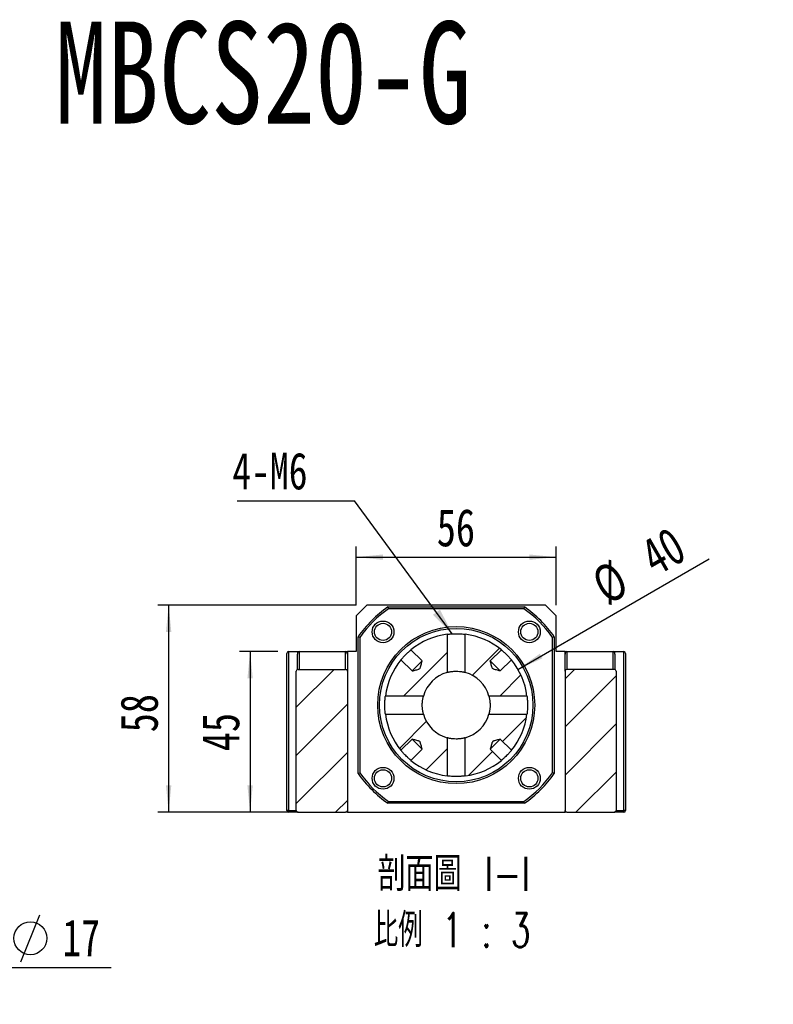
# Model space of a CAD drawing. Header units: millimetres. Extents: x 36 to 282, y 15 to 192.
# Tile 3 of 8: x 111 to 182, y 100 to 192. Entities that reach past the tile are written whole.
import ezdxf

# ---------------------------------------------------------------- set-up
doc = ezdxf.new("R2010")
doc.units = ezdxf.units.MM
doc.layers.add('FORMAT', color=7, linetype='Continuous')
doc.styles.add('SLDTEXTSTYLE0', font='TXT', dxfattribs={"width": 0.75})
doc.styles.add('SLDTEXTSTYLE1', font='TXT', dxfattribs={"width": 0.75, "bigfont": 'bigfont'})
doc.styles.add('SLDTEXTSTYLE3', font='TXT', dxfattribs={"width": 0.666667})
doc.styles.add('SLDTEXTSTYLE4', font='TXT', dxfattribs={"width": 0.65625, "bigfont": 'bigfont'})
doc.dimstyles.new('SLDDIMSTYLE2', dxfattribs={"dimtxt": 3.5, "dimasz": 2.5, "dimexe": 0, "dimexo": 0.0625, "dimgap": 0.875, "dimtad": 1, "dimlfac": 3, "dimrnd": 1e-09, "dimzin": 12, "dimdsep": 46, "dimtxsty": 'SLDTEXTSTYLE0', "dimsah": 1, "dimcen": 0.09, "dimadec": 0, "dimazin": 3, "dimtfac": 1, "dimtofl": 0, "dimtmove": 0, "dimatfit": 3, "dimfxl": 1, "dimfrac": 2, "dimtolj": 1, "dimtzin": 12, "dimarcsym": 0})
doc.dimstyles.new('SLDDIMSTYLE3', dxfattribs={"dimtxt": 0.18, "dimasz": 2.5, "dimexe": 0, "dimexo": 0.0625, "dimgap": 0, "dimtad": 0, "dimtih": 1, "dimtoh": 1, "dimdec": 0, "dimrnd": 1e-09, "dimzin": 0, "dimdsep": 46, "dimtxsty": 'Standard', "dimsah": 1, "dimcen": 0.09, "dimadec": 0, "dimazin": 0, "dimtfac": 2.5, "dimtdec": 0, "dimtofl": 0, "dimtmove": 0, "dimatfit": 3, "dimfxl": 1, "dimfrac": 2, "dimtolj": 1, "dimtzin": 0, "dimarcsym": 0})
doc.dimstyles.new('SLDDIMSTYLE5', dxfattribs={"dimtxt": 3.5, "dimasz": 2.5, "dimexe": 0, "dimexo": 0.0625, "dimgap": 0.875, "dimtad": 1, "dimlfac": 3, "dimrnd": 1e-09, "dimzin": 12, "dimdsep": 46, "dimtxsty": 'SLDTEXTSTYLE0', "dimsah": 1, "dimcen": 0, "dimadec": 0, "dimazin": 3, "dimtfac": 1, "dimtofl": 0, "dimtmove": 0, "dimatfit": 3, "dimfxl": 1, "dimfrac": 2, "dimtolj": 1, "dimtzin": 12, "dimarcsym": 0})

# ---------------------------------------------------------------- blocks, each defined once
blk = doc.blocks.new('SW_SYMBOL_HOLE_DIAM')
at = {"layer": 'FORMAT', "color": 0}
blk.add_line((300, 0), (700, 1000), dxfattribs=at)
blk.add_circle((500, 500), 350, dxfattribs=at)
blk = doc.blocks.new('SW_SYMBOL_HOLE_SPOT')
at = {"layer": 'FORMAT', "color": 0}
for p, q in [((0, 875), (0, 75)), ((1600, 75), (1600, 875)), ((0, 75), (1600, 75))]:
    blk.add_line(p, q, dxfattribs=at)
blk = doc.blocks.new('SW_NOTE_0')
at = {"layer": 'FORMAT', "color": 0}
blk.add_line((45.484, 0), (0, 0), dxfattribs=at)
at = {"layer": 'FORMAT', "color": 0, "xscale": 0.0043935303, "yscale": 0.0043935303, "zscale": 0.0043935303}
for name, p in [('SW_SYMBOL_HOLE_DIAM', (5.732, 0.55)), ('SW_SYMBOL_HOLE_DIAM', (35.737, 0.55)), ('SW_SYMBOL_HOLE_SPOT', (26.446, 0.55))]:
    blk.add_blockref(name, p, dxfattribs=at)
at = {"layer": 'FORMAT', "color": 0, "attachment_point": 1}
for s, insert, char_height, style in [('11\\M+18AD1\\M+190FA', (10.923, 4.507), 3.43958, 'SLDTEXTSTYLE1'), ('4 -', (0.4, 4.507), 3.4396, 'SLDTEXTSTYLE3'), ('17', (40.929, 4.507), 3.4396, 'SLDTEXTSTYLE0')]:
    blk.add_mtext(s, dxfattribs=dict(at, insert=insert, char_height=char_height, style=style))
blk = doc.blocks.new('_D_7')
at = {"layer": 'FORMAT', "color": 7}
blk.add_line((157.864, 131.708), (175.737, 142.027), dxfattribs=at)
blk.add_solid([(157.864, 131.708), (160.154, 132.742), (159.904, 133.175)], dxfattribs=at)
at = {"layer": 'FORMAT', "color": 7, "char_height": 3.5, "attachment_point": 1, "rotation": 30, "style": 'SLDTEXTSTYLE0'}
for s, insert in [('40', (168.986, 143.376)), ('%%c', (164.442, 140.69))]:
    blk.add_mtext(s, dxfattribs=dict(at, insert=insert))
blk = doc.blocks.new('_D_8')
at = {"layer": 'FORMAT', "color": 7}
for p, q in [((135.424, 133.375), (131.836, 133.375)), ((132.836, 133.375), (132.836, 118.375)), ((136.325, 118.375), (131.836, 118.375))]:
    blk.add_line(p, q, dxfattribs=at)
for points in [[(132.836, 133.375), (132.586, 130.875), (133.086, 130.875)], [(132.836, 118.375), (133.086, 120.875), (132.586, 120.875)]]:
    blk.add_solid(points, dxfattribs=at)
at = {"layer": 'FORMAT', "color": 7, "insert": (128.324, 124.068), "char_height": 3.5, "attachment_point": 1, "rotation": 90, "style": 'SLDTEXTSTYLE0'}
blk.add_mtext('45', dxfattribs=at)
blk = doc.blocks.new('_D_9')
at = {"layer": 'FORMAT', "color": 7}
for p, q in [((142.757, 137.708), (124.226, 137.708)), ((125.226, 137.708), (125.226, 118.375)), ((136.325, 118.375), (124.226, 118.375))]:
    blk.add_line(p, q, dxfattribs=at)
for points in [[(125.226, 137.708), (124.976, 135.208), (125.476, 135.208)], [(125.226, 118.375), (125.476, 120.875), (124.976, 120.875)]]:
    blk.add_solid(points, dxfattribs=at)
at = {"layer": 'FORMAT', "color": 7, "insert": (120.714, 125.835), "char_height": 3.5, "attachment_point": 1, "rotation": 90, "style": 'SLDTEXTSTYLE0'}
blk.add_mtext('58', dxfattribs=at)
blk = doc.blocks.new('_D_10')
at = {"layer": 'FORMAT', "color": 7}
for p, q in [((142.757, 137.708), (142.757, 143.19)), ((161.424, 137.708), (161.424, 143.19)), ((142.757, 142.19), (161.424, 142.19))]:
    blk.add_line(p, q, dxfattribs=at)
for points in [[(142.757, 142.19), (145.257, 141.94), (145.257, 142.44)], [(161.424, 142.19), (158.924, 142.44), (158.924, 141.94)]]:
    blk.add_solid(points, dxfattribs=at)
at = {"layer": 'FORMAT', "color": 7, "insert": (150.278, 146.701), "char_height": 3.5, "attachment_point": 1, "style": 'SLDTEXTSTYLE0'}
blk.add_mtext('56', dxfattribs=at)
blk = doc.blocks.new('SW_NOTE_2')
at = {"layer": 'FORMAT', "color": 0, "char_height": 3.175, "attachment_point": 2}
for s, insert, style in [('\\M+19655\\M+196CA\\M+19AA4 I-I', (8.632, 4.093), 'SLDTEXTSTYLE1'), ('\\M+194E4\\M+197E1 1 : 3', (8.457, -1.141), 'SLDTEXTSTYLE4')]:
    blk.add_mtext(s, dxfattribs=dict(at, insert=insert, style=style))
blk = doc.blocks.new('SW_NOTE_3')
at = {"layer": 'FORMAT', "color": 0}
blk.add_line((-10.95, 0), (0, 0), dxfattribs=at)
at = {"layer": 'FORMAT', "color": 0, "insert": (-11.408, 4.499), "char_height": 3.4396, "attachment_point": 1, "style": 'SLDTEXTSTYLE0'}
blk.add_mtext('4-M6', dxfattribs=at)

msp = doc.modelspace()

# ---------------------------------------------------------------- hatches: boundary and pattern name
at = {"layer": 'FORMAT', "linetype": 'Continuous', "lineweight": 18}
h = msp.add_hatch(dxfattribs=at)
h.set_pattern_fill('ANSI31', color=256, style=0)
edge = h.paths.add_edge_path(flags=0)
edge.add_spline(control_points=[(148.9044, 132.4956), (148.8626, 132.3305), (148.8217, 132.1651), (148.7752, 132.0013), (148.7578, 131.94), (148.7424, 131.8768), (148.7114, 131.8212), (148.7036, 131.8072), (148.6942, 131.7939), (148.6829, 131.7825), (148.6727, 131.7723), (148.6607, 131.7636), (148.6481, 131.7562), (148.6166, 131.7379), (148.5815, 131.7262), (148.5468, 131.715), (148.4573, 131.6862), (148.3661, 131.6631), (148.2751, 131.6393), (148.1735, 131.6128), (148.0717, 131.5869), (147.9699, 131.5611)], knot_values=[0.0079285, 0.0079285, 0.0079285, 0.0079285, 0.0094613, 0.0094613, 0.0094613, 0.0100355, 0.0100355, 0.0100355, 0.0101789, 0.0101789, 0.0101789, 0.0103091, 0.0103091, 0.0103091, 0.0106361, 0.0106361, 0.0106361, 0.0114777, 0.0114777, 0.0114777, 0.0124181, 0.0124181, 0.0124181, 0.0124181], weights=[1, 1, 1, 1, 1, 1, 1, 1, 1, 1, 1, 1, 1, 1, 1, 1, 1, 1, 1, 1, 1, 1], degree=3, periodic=0)
edge.add_line((147.9699, 131.5611), (146.9324, 132.5985))
edge.add_arc((152.0905, 128.375), 6.6667, 140.688634, 172.714544)
edge.add_line((145.4777, 129.2204), (149.0388, 129.2204))
edge.add_arc((152.0905, 128.375), 3.1667, 105.484302, 164.515698, ccw=False)
edge.add_line((151.2451, 131.4267), (151.2451, 134.9878))
edge.add_arc((152.0905, 128.375), 6.6667, 97.285456, 129.311366)
edge.add_line((147.867, 133.5331), (148.9044, 132.4956))
h = msp.add_hatch(dxfattribs=at)
h.set_pattern_fill('ANSI31', color=256, style=0)
edge = h.paths.add_edge_path(flags=0)
edge.add_spline(control_points=[(156.2112, 131.5611), (156.1665, 131.5724), (156.1217, 131.5838), (156.077, 131.5952), (155.9772, 131.6207), (155.8773, 131.6463), (155.7778, 131.6733), (155.7255, 131.6876), (155.6733, 131.7019), (155.6219, 131.719), (155.5938, 131.7284), (155.5656, 131.7385), (155.5395, 131.7525), (155.5226, 131.7617), (155.5064, 131.7732), (155.4935, 131.7874), (155.4805, 131.8017), (155.4703, 131.8186), (155.462, 131.836), (155.4236, 131.9158), (155.4046, 132.0037), (155.3816, 132.0892), (155.3453, 132.2243), (155.311, 132.36), (155.2766, 132.4956)], knot_values=[0.0013584, 0.0013584, 0.0013584, 0.0013584, 0.0017736, 0.0017736, 0.0017736, 0.0027014, 0.0027014, 0.0027014, 0.0031889, 0.0031889, 0.0031889, 0.003456, 0.003456, 0.003456, 0.0036307, 0.0036307, 0.0036307, 0.0038051, 0.0038051, 0.0038051, 0.0046067, 0.0046067, 0.0046067, 0.0058726, 0.0058726, 0.0058726, 0.0058726], weights=[1, 1, 1, 1, 1, 1, 1, 1, 1, 1, 1, 1, 1, 1, 1, 1, 1, 1, 1, 1, 1, 1, 1, 1, 1], degree=3, periodic=0)
edge.add_line((155.2766, 132.4956), (156.3141, 133.5331))
edge.add_arc((152.0905, 128.375), 6.6667, 50.688634, 82.714544)
edge.add_line((152.9359, 134.9878), (152.9359, 131.4267))
edge.add_arc((152.0905, 128.375), 3.1667, 15.484302, 74.515698, ccw=False)
edge.add_line((155.1422, 129.2204), (158.7034, 129.2204))
edge.add_arc((152.0905, 128.375), 6.6667, 7.285456, 39.311366)
edge.add_line((157.2486, 132.5985), (156.2112, 131.5611))
h = msp.add_hatch(dxfattribs=at)
h.set_pattern_fill('ANSI31', color=256, style=0)
edge = h.paths.add_edge_path(flags=0)
edge.add_line((141.9239, 118.5416), (141.9239, 131.5416))
edge.add_arc((141.7572, 131.5416), 0.1667, 0, 90)
edge.add_line((141.7572, 131.7083), (137.3252, 131.7083))
edge.add_spline(control_points=[(137.3252, 131.7083), (137.3214, 131.7083), (137.3175, 131.7082), (137.3136, 131.7079), (137.294, 131.7066), (137.2742, 131.7019), (137.2561, 131.6942), (137.238, 131.6864), (137.221, 131.6754), (137.2065, 131.6621), (137.1924, 131.6489), (137.1803, 131.6331), (137.1715, 131.6159), (137.1629, 131.5993), (137.1572, 131.5808), (137.1548, 131.5623), (137.1539, 131.5554), (137.1535, 131.5485), (137.1535, 131.5416)], knot_values=[0.0001429, 0.0001429, 0.0001429, 0.0001429, 0.0001774, 0.0001774, 0.0001774, 0.0003548, 0.0003548, 0.0003548, 0.0005321, 0.0005321, 0.0005321, 0.000706, 0.000706, 0.000706, 0.0008746, 0.0008746, 0.0008746, 0.0009362, 0.0009362, 0.0009362, 0.0009362], weights=[1, 1, 1, 1, 1, 1, 1, 1, 1, 1, 1, 1, 1, 1, 1, 1, 1, 1, 1], degree=3, periodic=0)
edge.add_line((137.1535, 131.5416), (137.1535, 118.5416))
edge.add_spline(control_points=[(137.1535, 118.5416), (137.1535, 118.5253), (137.156, 118.5089), (137.1609, 118.4933), (137.1663, 118.476), (137.1747, 118.4594), (137.1854, 118.4449), (137.1964, 118.43), (137.2099, 118.4168), (137.225, 118.4063), (137.2406, 118.3955), (137.2582, 118.3871), (137.2764, 118.3819), (137.2922, 118.3773), (137.3088, 118.375), (137.3252, 118.375)], knot_values=[0.0022359, 0.0022359, 0.0022359, 0.0022359, 0.0023824, 0.0023824, 0.0023824, 0.0025453, 0.0025453, 0.0025453, 0.0027109, 0.0027109, 0.0027109, 0.0028814, 0.0028814, 0.0028814, 0.0030293, 0.0030293, 0.0030293, 0.0030293], weights=[1, 1, 1, 1, 1, 1, 1, 1, 1, 1, 1, 1, 1, 1, 1, 1], degree=3, periodic=0)
edge.add_line((137.3252, 118.375), (141.7572, 118.375))
edge.add_arc((141.7572, 118.5416), 0.1667, 270, 360)
h = msp.add_hatch(dxfattribs=at)
h.set_pattern_fill('ANSI31', color=256, style=0)
edge = h.paths.add_edge_path(flags=0)
edge.add_line((166.8558, 131.7083), (162.4239, 131.7083))
edge.add_arc((162.4239, 131.5416), 0.1667, 90, 180)
edge.add_line((162.2572, 131.5416), (162.2572, 118.5416))
edge.add_arc((162.4239, 118.5416), 0.1667, 180, 270)
edge.add_line((162.4239, 118.375), (166.8558, 118.375))
edge.add_spline(control_points=[(166.8558, 118.375), (166.8618, 118.375), (166.8677, 118.3753), (166.8737, 118.3759), (166.8933, 118.3779), (166.9128, 118.3833), (166.9307, 118.3917), (166.9485, 118.4), (166.9651, 118.4116), (166.979, 118.4255), (166.988, 118.4346), (166.9961, 118.4447), (167.0029, 118.4556), (167.0125, 118.4711), (167.0196, 118.4884), (167.0236, 118.5062), (167.0262, 118.5178), (167.0276, 118.5298), (167.0276, 118.5416)], knot_values=[0.0026504, 0.0026504, 0.0026504, 0.0026504, 0.0027038, 0.0027038, 0.0027038, 0.0028814, 0.0028814, 0.0028814, 0.0030585, 0.0030585, 0.0030585, 0.0031727, 0.0031727, 0.0031727, 0.003337, 0.003337, 0.003337, 0.0034437, 0.0034437, 0.0034437, 0.0034437], weights=[1, 1, 1, 1, 1, 1, 1, 1, 1, 1, 1, 1, 1, 1, 1, 1, 1, 1, 1], degree=3, periodic=0)
edge.add_line((167.0276, 118.5416), (167.0276, 131.5416))
edge.add_spline(control_points=[(167.0276, 131.5416), (167.0276, 131.542), (167.0276, 131.5423), (167.0276, 131.5426), (167.0275, 131.5534), (167.0263, 131.5643), (167.0241, 131.5748), (167.0203, 131.5929), (167.0133, 131.6105), (167.0037, 131.6263), (166.9941, 131.6421), (166.9817, 131.6564), (166.9675, 131.6682), (166.9531, 131.6802), (166.9364, 131.6899), (166.9188, 131.6966), (166.9008, 131.7036), (166.8813, 131.7075), (166.8619, 131.7082), (166.8599, 131.7083), (166.8579, 131.7083), (166.8558, 131.7083)], knot_values=[0.0030728, 0.0030728, 0.0030728, 0.0030728, 0.0030756, 0.0030756, 0.0030756, 0.0031719, 0.0031719, 0.0031719, 0.003338, 0.003338, 0.003338, 0.0035039, 0.0035039, 0.0035039, 0.0036731, 0.0036731, 0.0036731, 0.0038472, 0.0038472, 0.0038472, 0.0038654, 0.0038654, 0.0038654, 0.0038654], weights=[1, 1, 1, 1, 1, 1, 1, 1, 1, 1, 1, 1, 1, 1, 1, 1, 1, 1, 1, 1, 1, 1], degree=3, periodic=0)
h = msp.add_hatch(dxfattribs=at)
h.set_pattern_fill('ANSI31', color=256, style=0)
edge = h.paths.add_edge_path(flags=0)
edge.add_line((148.9044, 124.2543), (147.867, 123.2169))
edge.add_arc((152.0905, 128.375), 6.6667, 230.688634, 262.714544)
edge.add_line((151.2451, 121.7621), (151.2451, 125.3232))
edge.add_arc((152.0905, 128.375), 3.1667, 195.484302, 254.515698, ccw=False)
edge.add_line((149.0388, 127.5295), (145.4777, 127.5295))
edge.add_arc((152.0905, 128.375), 6.6667, 187.285456, 219.311366)
edge.add_line((146.9324, 124.1514), (147.9699, 125.1888))
edge.add_spline(control_points=[(147.9699, 125.1888), (148.1055, 125.1545), (148.2412, 125.1202), (148.3763, 125.0839), (148.4618, 125.0609), (148.5497, 125.0419), (148.6295, 125.0035), (148.6469, 124.9951), (148.6638, 124.985), (148.6781, 124.972), (148.6923, 124.959), (148.7038, 124.9429), (148.7129, 124.9259), (148.727, 124.8999), (148.7371, 124.8717), (148.7464, 124.8436), (148.7636, 124.7922), (148.7779, 124.7399), (148.7921, 124.6877), (148.8192, 124.5882), (148.8448, 124.4883), (148.8703, 124.3884), (148.8817, 124.3437), (148.8931, 124.299), (148.9044, 124.2543)], knot_values=[0.0018968, 0.0018968, 0.0018968, 0.0018968, 0.0031562, 0.0031562, 0.0031562, 0.0039538, 0.0039538, 0.0039538, 0.0041273, 0.0041273, 0.0041273, 0.0043011, 0.0043011, 0.0043011, 0.0045668, 0.0045668, 0.0045668, 0.0050518, 0.0050518, 0.0050518, 0.0059749, 0.0059749, 0.0059749, 0.006388, 0.006388, 0.006388, 0.006388], weights=[1, 1, 1, 1, 1, 1, 1, 1, 1, 1, 1, 1, 1, 1, 1, 1, 1, 1, 1, 1, 1, 1, 1, 1, 1], degree=3, periodic=0)
h = msp.add_hatch(dxfattribs=at)
h.set_pattern_fill('ANSI31', color=256, style=0)
edge = h.paths.add_edge_path(flags=0)
edge.add_line((156.3141, 123.2169), (155.2766, 124.2543))
edge.add_spline(control_points=[(155.2766, 124.2543), (155.311, 124.39), (155.3453, 124.5256), (155.3816, 124.6608), (155.4046, 124.7463), (155.4236, 124.8341), (155.462, 124.9139), (155.4703, 124.9313), (155.4805, 124.9483), (155.4935, 124.9625), (155.5064, 124.9768), (155.5226, 124.9882), (155.5395, 124.9974), (155.5656, 125.0115), (155.5938, 125.0215), (155.6219, 125.0309), (155.6733, 125.048), (155.7255, 125.0624), (155.7778, 125.0766), (155.8773, 125.1037), (155.9772, 125.1292), (156.077, 125.1547), (156.1217, 125.1661), (156.1665, 125.1775), (156.2112, 125.1888)], knot_values=[0.0018968, 0.0018968, 0.0018968, 0.0018968, 0.0031562, 0.0031562, 0.0031562, 0.0039538, 0.0039538, 0.0039538, 0.0041273, 0.0041273, 0.0041273, 0.0043011, 0.0043011, 0.0043011, 0.0045668, 0.0045668, 0.0045668, 0.0050518, 0.0050518, 0.0050518, 0.0059749, 0.0059749, 0.0059749, 0.006388, 0.006388, 0.006388, 0.006388], weights=[1, 1, 1, 1, 1, 1, 1, 1, 1, 1, 1, 1, 1, 1, 1, 1, 1, 1, 1, 1, 1, 1, 1, 1, 1], degree=3, periodic=0)
edge.add_line((156.2112, 125.1888), (157.2486, 124.1514))
edge.add_arc((152.0905, 128.375), 6.6667, 320.688634, 352.714544)
edge.add_line((158.7034, 127.5295), (155.1422, 127.5295))
edge.add_arc((152.0905, 128.375), 3.1667, 285.484302, 344.515698, ccw=False)
edge.add_line((152.9359, 125.3232), (152.9359, 121.7621))
edge.add_arc((152.0905, 128.375), 6.6667, 277.285456, 309.311366)

# ---------------------------------------------------------------- linework, layer by layer
at = {"color": 7, "linetype": 'Continuous', "lineweight": 25}
for p, q in [((143.7572, 137.7083), (142.7572, 136.7083)), ((160.4239, 137.7083), (143.7572, 137.7083)), ((145.7135, 137.5416), (158.4676, 137.5416)), ((158.4151, 137.375), (145.766, 137.375)), ((161.4239, 136.7083), (160.4239, 137.7083)), ((142.7572, 136.7083), (142.7572, 133.375)), ((161.4239, 133.375), (161.4239, 136.7083)), ((142.9239, 121.9979), (142.9239, 134.752)), ((143.0905, 134.6995), (143.0905, 122.0504)), ((151.2451, 134.9878), (151.2451, 131.4267)), ((152.9359, 131.4267), (152.9359, 134.9878)), ((161.0905, 122.0504), (161.0905, 134.6995)), ((161.2572, 134.752), (161.2572, 121.9979)), ((136.4239, 133.375), (137.4239, 133.375)), ((136.4239, 133.375), (136.4239, 118.5416)), ((137.4239, 133.375), (137.4239, 131.7083)), ((137.4239, 133.375), (141.7572, 133.375)), ((141.7572, 131.7083), (141.7572, 133.375)), ((141.7572, 133.375), (141.9239, 133.375)), ((141.9239, 133.375), (141.9239, 133.1393)), ((142.7572, 133.375), (141.9239, 133.375)), ((148.9044, 132.4956), (147.867, 133.5331)), ((156.3141, 133.5331), (155.2766, 132.4956)), ((162.2572, 133.375), (161.4239, 133.375)), ((162.2572, 133.375), (162.4239, 133.375)), ((162.2572, 133.1393), (162.2572, 133.375)), ((162.4239, 133.375), (162.4239, 131.7083)), ((162.4239, 133.375), (166.7572, 133.375)), ((166.7572, 131.7083), (166.7572, 133.375)), ((166.7572, 133.375), (167.7572, 133.375)), ((167.7572, 118.5416), (167.7572, 133.375)), ((136.2572, 118.5416), (136.2572, 133.2083)), ((137.2572, 131.6946), (137.2572, 133.1393)), ((141.9239, 133.1393), (141.9239, 131.5416)), ((146.9324, 132.5985), (147.9699, 131.5611)), ((148.9044, 132.4956), (147.9699, 131.5611)), ((156.2112, 131.5611), (155.2766, 132.4956)), ((156.2112, 131.5611), (157.2486, 132.5985)), ((162.2572, 131.5416), (162.2572, 133.1393)), ((166.9239, 133.1393), (166.9239, 131.6937)), ((167.9239, 133.2083), (167.9239, 118.5416)), ((137.1535, 118.5416), (137.1535, 131.5416)), ((137.3252, 131.7083), (141.7572, 131.7083)), ((141.9239, 131.5416), (141.9239, 118.5416)), ((162.2572, 131.5416), (162.2572, 118.5416)), ((166.8558, 131.7083), (162.4239, 131.7083)), ((167.0276, 131.5416), (167.0276, 118.5416)), ((149.0388, 129.2204), (145.4777, 129.2204)), ((158.7034, 129.2204), (155.1422, 129.2204)), ((145.4777, 127.5295), (149.0388, 127.5295)), ((155.1422, 127.5295), (158.7034, 127.5295)), ((147.9699, 125.1888), (146.9324, 124.1514)), ((147.9699, 125.1888), (148.9044, 124.2543)), ((151.2451, 125.3232), (151.2451, 121.7621)), ((152.9359, 121.7621), (152.9359, 125.3232)), ((155.2766, 124.2543), (156.2112, 125.1888)), ((157.2486, 124.1514), (156.2112, 125.1888)), ((147.867, 123.2169), (148.9044, 124.2543)), ((155.2766, 124.2543), (156.3141, 123.2169)), ((158.4676, 119.2083), (145.7135, 119.2083)), ((145.766, 119.375), (158.4151, 119.375)), ((136.4239, 118.5416), (136.2572, 118.5416)), ((136.4239, 118.375), (136.4239, 118.5416)), ((137.3252, 118.375), (136.4239, 118.375)), ((137.3252, 118.375), (141.7572, 118.375)), ((141.9239, 118.375), (141.7572, 118.375)), ((141.9239, 118.5416), (141.9239, 118.375)), ((141.9239, 118.375), (162.2572, 118.375)), ((162.2572, 118.375), (162.2572, 118.5416)), ((162.4239, 118.375), (162.2572, 118.375)), ((162.4239, 118.375), (166.8558, 118.375)), ((167.7572, 118.375), (166.8558, 118.375)), ((167.7572, 118.375), (167.7572, 118.5416)), ((167.9239, 118.5416), (167.7572, 118.5416))]:
    msp.add_line(p, q, dxfattribs=at)
at = {"color": 8, "linetype": 'Continuous', "lineweight": 25}
for p, q in [((136.4239, 118.5416), (137.1535, 118.5416)), ((167.0276, 118.5416), (167.7572, 118.5416))]:
    msp.add_line(p, q, dxfattribs=at)
at = {"color": 7, "linetype": 'Continuous', "lineweight": 25}
for centre, radius in [((145.2552, 135.2103), 1.0167), ((158.9259, 135.2103), 1.0167), ((145.2552, 135.2103), 0.8), ((152.0905, 128.375), 7.3333), ((152.0905, 128.375), 7.1667), ((158.9259, 135.2103), 0.8), ((145.2552, 121.5396), 1.0167), ((145.2552, 121.5396), 0.8), ((158.9259, 121.5396), 1.0167), ((158.9259, 121.5396), 0.8)]:
    msp.add_circle(centre, radius, dxfattribs=at)
for centre, radius, start, end in [((152.0905, 128.375), 11.1667, 124.82546, 145.17454), ((152.0905, 128.375), 11, 125.096801, 144.903199), ((152.0905, 128.375), 11, 35.096801, 54.903199), ((152.0905, 128.375), 11.1667, 34.82546, 55.17454), ((152.0905, 128.375), 6.6667, 97.285456, 129.311366), ((152.0905, 128.375), 6.6667, 50.688634, 82.714544), ((136.4239, 133.2083), 0.1667, 90, 180), ((167.7572, 133.2083), 0.1667, 0, 90), ((152.0905, 128.375), 6.6667, 140.688634, 172.714544), ((152.0905, 128.375), 6.6667, 7.285456, 39.311366), ((141.7572, 131.5416), 0.1667, 0, 90), ((162.4239, 131.5416), 0.1667, 90, 180), ((152.0905, 128.375), 3.1667, 105.484302, 164.515698), ((152.0905, 128.375), 3.1667, 15.484302, 74.515698), ((152.0905, 128.375), 6.6667, 187.285456, 219.311366), ((152.0905, 128.375), 3.1667, 195.484302, 254.515698), ((152.0905, 128.375), 3.1667, 285.484302, 344.515698), ((152.0905, 128.375), 6.6667, 320.688634, 352.714544), ((152.0905, 128.375), 6.6667, 230.688634, 262.714544), ((152.0905, 128.375), 6.6667, 277.285456, 309.311366), ((152.0905, 128.375), 11.1667, 214.82546, 235.17454), ((152.0905, 128.375), 11, 215.096801, 234.903199), ((152.0905, 128.375), 11, 305.096801, 324.903199), ((152.0905, 128.375), 11.1667, 304.82546, 325.17454), ((136.4239, 118.5416), 0.1667, 180, 270), ((141.7572, 118.5416), 0.1667, 270, 0), ((162.4239, 118.5416), 0.1667, 180, 270), ((167.7572, 118.5416), 0.1667, 270, 0)]:
    msp.add_arc(centre, radius, start, end, dxfattribs=at)
for centre, start_param, end_param in [((137.4239, 133.1393), 3.1415927, 4.712389), ((141.7572, 133.1393), 1.5707963, 3.1415927), ((162.4239, 133.1393), 3.1415927, 4.712389), ((166.7572, 133.1393), 1.5707963, 3.1415927)]:
    msp.add_ellipse(centre, major_axis=(0, -0.2357), ratio=0.7071068, start_param=start_param, end_param=end_param, dxfattribs=at)
for points in [[(145.7135, 137.5416), (145.7309, 137.4861), (145.7484, 137.4305), (145.766, 137.375)], [(158.4676, 137.5416), (158.4501, 137.4861), (158.4326, 137.4305), (158.4151, 137.375)], [(143.0905, 134.6995), (143.035, 134.7171), (142.9794, 134.7346), (142.9239, 134.752)], [(161.2572, 134.752), (161.2016, 134.7346), (161.1461, 134.7171), (161.0905, 134.6995)], [(142.9239, 121.9979), (142.9794, 122.0153), (143.035, 122.0328), (143.0905, 122.0504)], [(161.2572, 121.9979), (161.2016, 122.0153), (161.1461, 122.0328), (161.0905, 122.0504)], [(145.7135, 119.2083), (145.7309, 119.2639), (145.7484, 119.3194), (145.766, 119.375)], [(158.4676, 119.2083), (158.4501, 119.2639), (158.4326, 119.3194), (158.4151, 119.375)]]:
    msp.add_open_spline(points, degree=3, dxfattribs=at)
for points, knots in [([(151.2451, 134.9878), (151.256, 134.9892), (151.2857, 134.993), (151.3568, 135.0012), (151.3845, 135.0042), (151.4474, 135.0106), (151.4831, 135.014), (151.5604, 135.0206), (151.6018, 135.0238), (151.6901, 135.0297), (151.7375, 135.0325), (151.8343, 135.0369), (151.8841, 135.0386), (151.9864, 135.041), (152.039, 135.0416), (152.1427, 135.0416), (152.1943, 135.041), (152.2969, 135.0386), (152.3475, 135.0369), (152.4924, 135.0302), (152.583, 135.0239), (152.7365, 135.0107), (152.8012, 135.0038), (152.8716, 134.9958), (152.8911, 134.9934), (152.9205, 134.9898), (152.9306, 134.9885), (152.9359, 134.9878)], [0, 0, 0, 0, 0.125, 0.125, 0.1875, 0.1875, 0.25, 0.25, 0.3125, 0.3125, 0.375, 0.375, 0.4375, 0.4375, 0.5, 0.5, 0.5625, 0.5625, 0.625, 0.625, 0.75, 0.75, 0.875, 0.875, 0.9375, 0.9375, 1, 1, 1, 1]), ([(146.9324, 132.5985), (146.9358, 132.6026), (146.9415, 132.6096), (146.9572, 132.6286), (146.9672, 132.6407), (146.9915, 132.6697), (147.006, 132.6868), (147.0383, 132.7246), (147.0562, 132.7455), (147.096, 132.7909), (147.1177, 132.8154), (147.1635, 132.8661), (147.1877, 132.8925), (147.2647, 132.9751), (147.3194, 133.0319), (147.4334, 133.146), (147.4902, 133.2007), (147.5729, 133.2777), (147.5993, 133.3019), (147.6501, 133.3477), (147.6745, 133.3694), (147.72, 133.4092), (147.7408, 133.4272), (147.7786, 133.4595), (147.7957, 133.4739), (147.8248, 133.4983), (147.8368, 133.5082), (147.8558, 133.524), (147.8628, 133.5297), (147.867, 133.5331)], [0, 0, 0, 0, 0.0625, 0.0625, 0.125, 0.125, 0.1875, 0.1875, 0.25, 0.25, 0.3125, 0.3125, 0.375, 0.375, 0.5, 0.5, 0.625, 0.625, 0.6875, 0.6875, 0.75, 0.75, 0.8125, 0.8125, 0.875, 0.875, 0.9375, 0.9375, 1, 1, 1, 1]), ([(156.3141, 133.5331), (156.3182, 133.5297), (156.3252, 133.524), (156.3442, 133.5083), (156.3562, 133.4983), (156.3853, 133.474), (156.4024, 133.4595), (156.4402, 133.4272), (156.461, 133.4093), (156.5064, 133.3695), (156.5309, 133.3477), (156.5816, 133.302), (156.6081, 133.2778), (156.6906, 133.2008), (156.7475, 133.1461), (156.8615, 133.032), (156.9162, 132.9753), (156.9932, 132.8926), (157.0175, 132.8662), (157.0632, 132.8154), (157.085, 132.7909), (157.1248, 132.7455), (157.1427, 132.7247), (157.175, 132.6869), (157.1895, 132.6698), (157.2138, 132.6407), (157.2238, 132.6287), (157.2395, 132.6096), (157.2452, 132.6026), (157.2486, 132.5985)], [0, 0, 0, 0, 0.0625, 0.0625, 0.125, 0.125, 0.1875, 0.1875, 0.25, 0.25, 0.3125, 0.3125, 0.375, 0.375, 0.5, 0.5, 0.625, 0.625, 0.6875, 0.6875, 0.75, 0.75, 0.8125, 0.8125, 0.875, 0.875, 0.9375, 0.9375, 1, 1, 1, 1]), ([(147.9699, 131.5611), (148.0914, 131.5919), (148.2129, 131.6227), (148.3948, 131.6709), (148.4553, 131.687), (148.5453, 131.7143), (148.5753, 131.7238), (148.6333, 131.7471), (148.6622, 131.7613), (148.7063, 131.8065), (148.72, 131.8356), (148.7428, 131.8935), (148.7522, 131.9232), (148.7791, 132.0127), (148.7952, 132.073), (148.8431, 132.2539), (148.8738, 132.3747), (148.9044, 132.4956)], [0, 0, 0, 0, 0.25, 0.25, 0.375, 0.375, 0.4375, 0.4375, 0.5, 0.5, 0.5625, 0.5625, 0.625, 0.625, 0.75, 0.75, 1, 1, 1, 1]), ([(156.2112, 131.5611), (156.0896, 131.5919), (155.9681, 131.6227), (155.7862, 131.6709), (155.7257, 131.6871), (155.6357, 131.7143), (155.6057, 131.7238), (155.5476, 131.7471), (155.519, 131.7612), (155.475, 131.8062), (155.4612, 131.8352), (155.4383, 131.8933), (155.4289, 131.9231), (155.4019, 132.0126), (155.3858, 132.0729), (155.338, 132.2538), (155.3073, 132.3747), (155.2766, 132.4956)], [0, 0, 0, 0, 0.25, 0.25, 0.375, 0.375, 0.4375, 0.4375, 0.5, 0.5, 0.5625, 0.5625, 0.625, 0.625, 0.75, 0.75, 1, 1, 1, 1]), ([(137.3252, 131.7083), (137.2809, 131.7083), (137.237, 131.6912), (137.1725, 131.6295), (137.1535, 131.5858), (137.1535, 131.5416)], [0, 0, 0, 0, 0.5, 0.5, 1, 1, 1, 1]), ([(151.2451, 131.4267), (151.2506, 131.4282), (151.2608, 131.431), (151.2902, 131.4389), (151.3097, 131.444), (151.357, 131.4556), (151.3846, 131.4621), (151.4475, 131.4758), (151.4831, 131.4831), (151.5599, 131.4971), (151.6011, 131.5039), (151.6895, 131.5164), (151.7368, 131.5222), (151.8334, 131.5316), (151.8833, 131.5353), (151.9861, 131.5403), (152.0388, 131.5416), (152.1947, 131.5416), (152.2998, 131.5362), (152.4448, 131.5221), (152.4918, 131.5164), (152.5804, 131.5038), (152.6217, 131.497), (152.6983, 131.483), (152.734, 131.4757), (152.7969, 131.462), (152.8244, 131.4555), (152.8714, 131.4439), (152.891, 131.4388), (152.9204, 131.431), (152.9305, 131.4282), (152.9359, 131.4267)], [0, 0, 0, 0, 0.0625, 0.0625, 0.125, 0.125, 0.1875, 0.1875, 0.25, 0.25, 0.3125, 0.3125, 0.375, 0.375, 0.4375, 0.4375, 0.5, 0.5, 0.625, 0.625, 0.6875, 0.6875, 0.75, 0.75, 0.8125, 0.8125, 0.875, 0.875, 0.9375, 0.9375, 1, 1, 1, 1]), ([(167.0276, 131.5416), (167.0276, 131.5863), (167.0083, 131.6298), (166.9443, 131.6909), (166.9002, 131.7083), (166.8558, 131.7083)], [0, 0, 0, 0, 0.5, 0.5, 1, 1, 1, 1]), ([(145.4777, 127.5295), (145.477, 127.5349), (145.4757, 127.5449), (145.4721, 127.5744), (145.4697, 127.5939), (145.4617, 127.6642), (145.4548, 127.7289), (145.4416, 127.8822), (145.4353, 127.9728), (145.4286, 128.1176), (145.4269, 128.1681), (145.4245, 128.2709), (145.4238, 128.3228), (145.4239, 128.4278), (145.4245, 128.4794), (145.4268, 128.5812), (145.4286, 128.6316), (145.4331, 128.729), (145.4357, 128.7754), (145.4416, 128.8636), (145.4449, 128.9058), (145.4515, 128.9829), (145.4549, 129.0179), (145.4613, 129.081), (145.4644, 129.1091), (145.4697, 129.1561), (145.472, 129.1752), (145.4757, 129.2048), (145.477, 129.215), (145.4777, 129.2204)], [0, 0, 0, 0, 0.0625, 0.0625, 0.125, 0.125, 0.25, 0.25, 0.375, 0.375, 0.4375, 0.4375, 0.5, 0.5, 0.5625, 0.5625, 0.625, 0.625, 0.6875, 0.6875, 0.75, 0.75, 0.8125, 0.8125, 0.875, 0.875, 0.9375, 0.9375, 1, 1, 1, 1]), ([(149.0388, 127.5295), (149.0358, 127.5403), (149.0273, 127.5707), (149.01, 127.641), (149.0034, 127.669), (148.9896, 127.7322), (148.9825, 127.7671), (148.9685, 127.8437), (148.9615, 127.8859), (148.949, 127.9741), (148.9434, 128.0203), (148.934, 128.1172), (148.9302, 128.1681), (148.9252, 128.2706), (148.9238, 128.3226), (148.9239, 128.428), (148.9252, 128.4798), (148.9302, 128.5819), (148.934, 128.6325), (148.9434, 128.7299), (148.9491, 128.7762), (148.9616, 128.8642), (148.9685, 128.9063), (148.9825, 128.983), (148.9896, 129.0179), (149.0034, 129.0809), (149.01, 129.109), (149.0216, 129.1559), (149.0266, 129.1751), (149.0345, 129.2047), (149.0373, 129.215), (149.0388, 129.2204)], [0, 0, 0, 0, 0.125, 0.125, 0.1875, 0.1875, 0.25, 0.25, 0.3125, 0.3125, 0.375, 0.375, 0.4375, 0.4375, 0.5, 0.5, 0.5625, 0.5625, 0.625, 0.625, 0.6875, 0.6875, 0.75, 0.75, 0.8125, 0.8125, 0.875, 0.875, 0.9375, 0.9375, 1, 1, 1, 1]), ([(155.1422, 129.2204), (155.1438, 129.2149), (155.1466, 129.2047), (155.1544, 129.1753), (155.1595, 129.1558), (155.1712, 129.1085), (155.1777, 129.0809), (155.1914, 129.018), (155.1986, 128.9823), (155.2127, 128.9056), (155.2195, 128.8643), (155.232, 128.776), (155.2377, 128.7287), (155.2471, 128.632), (155.2508, 128.5822), (155.2559, 128.4794), (155.2572, 128.4267), (155.2572, 128.2708), (155.2518, 128.1657), (155.2377, 128.0207), (155.232, 127.9737), (155.2194, 127.885), (155.2126, 127.8438), (155.1986, 127.7672), (155.1913, 127.7315), (155.1776, 127.6686), (155.1711, 127.6411), (155.1595, 127.5941), (155.1544, 127.5745), (155.1465, 127.5451), (155.1437, 127.535), (155.1422, 127.5295)], [0, 0, 0, 0, 0.0625, 0.0625, 0.125, 0.125, 0.1875, 0.1875, 0.25, 0.25, 0.3125, 0.3125, 0.375, 0.375, 0.4375, 0.4375, 0.5, 0.5, 0.625, 0.625, 0.6875, 0.6875, 0.75, 0.75, 0.8125, 0.8125, 0.875, 0.875, 0.9375, 0.9375, 1, 1, 1, 1]), ([(158.7034, 129.2204), (158.7048, 129.2095), (158.7086, 129.1798), (158.7167, 129.1087), (158.7198, 129.081), (158.7262, 129.0181), (158.7296, 128.9824), (158.7362, 128.9051), (158.7394, 128.8637), (158.7453, 128.7754), (158.748, 128.728), (158.7524, 128.6311), (158.7542, 128.5814), (158.7566, 128.4791), (158.7572, 128.4265), (158.7572, 128.3228), (158.7566, 128.2712), (158.7542, 128.1686), (158.7524, 128.118), (158.7458, 127.9731), (158.7394, 127.8825), (158.7263, 127.729), (158.7194, 127.6643), (158.7113, 127.5939), (158.709, 127.5744), (158.7053, 127.5449), (158.7041, 127.5349), (158.7034, 127.5295)], [0, 0, 0, 0, 0.125, 0.125, 0.1875, 0.1875, 0.25, 0.25, 0.3125, 0.3125, 0.375, 0.375, 0.4375, 0.4375, 0.5, 0.5, 0.5625, 0.5625, 0.625, 0.625, 0.75, 0.75, 0.875, 0.875, 0.9375, 0.9375, 1, 1, 1, 1]), ([(148.9044, 124.2543), (148.8736, 124.3759), (148.8428, 124.4974), (148.7946, 124.6792), (148.7784, 124.7398), (148.7512, 124.8298), (148.7417, 124.8598), (148.7184, 124.9179), (148.7043, 124.9465), (148.6593, 124.9905), (148.6303, 125.0043), (148.5722, 125.0272), (148.5424, 125.0366), (148.4529, 125.0635), (148.3926, 125.0796), (148.2117, 125.1275), (148.0908, 125.1582), (147.9699, 125.1888)], [0, 0, 0, 0, 0.25, 0.25, 0.375, 0.375, 0.4375, 0.4375, 0.5, 0.5, 0.5625, 0.5625, 0.625, 0.625, 0.75, 0.75, 1, 1, 1, 1]), ([(152.9359, 125.3232), (152.9305, 125.3217), (152.9203, 125.3189), (152.8908, 125.3111), (152.8713, 125.306), (152.824, 125.2943), (152.7965, 125.2878), (152.7336, 125.2741), (152.6979, 125.2668), (152.6211, 125.2528), (152.5799, 125.246), (152.4916, 125.2335), (152.4443, 125.2277), (152.3476, 125.2184), (152.2977, 125.2147), (152.1949, 125.2096), (152.1423, 125.2083), (151.9863, 125.2083), (151.8812, 125.2137), (151.7363, 125.2278), (151.6893, 125.2335), (151.6006, 125.2461), (151.5593, 125.2529), (151.4827, 125.2669), (151.4471, 125.2742), (151.3841, 125.2879), (151.3567, 125.2944), (151.3096, 125.306), (151.29, 125.3111), (151.2606, 125.3189), (151.2505, 125.3217), (151.2451, 125.3232)], [0, 0, 0, 0, 0.0625, 0.0625, 0.125, 0.125, 0.1875, 0.1875, 0.25, 0.25, 0.3125, 0.3125, 0.375, 0.375, 0.4375, 0.4375, 0.5, 0.5, 0.625, 0.625, 0.6875, 0.6875, 0.75, 0.75, 0.8125, 0.8125, 0.875, 0.875, 0.9375, 0.9375, 1, 1, 1, 1]), ([(156.2112, 125.1888), (156.0896, 125.158), (155.9681, 125.1272), (155.7862, 125.0791), (155.7257, 125.0629), (155.6357, 125.0356), (155.6057, 125.0262), (155.5476, 125.0028), (155.519, 124.9887), (155.475, 124.9437), (155.4612, 124.9147), (155.4383, 124.8566), (155.4289, 124.8269), (155.4019, 124.7374), (155.3858, 124.6771), (155.338, 124.4962), (155.3073, 124.3752), (155.2766, 124.2543)], [0, 0, 0, 0, 0.25, 0.25, 0.375, 0.375, 0.4375, 0.4375, 0.5, 0.5, 0.5625, 0.5625, 0.625, 0.625, 0.75, 0.75, 1, 1, 1, 1]), ([(147.867, 123.2169), (147.8629, 123.2202), (147.8559, 123.2259), (147.8368, 123.2417), (147.8248, 123.2516), (147.7958, 123.276), (147.7786, 123.2904), (147.7408, 123.3227), (147.72, 123.3407), (147.6746, 123.3804), (147.6501, 123.4022), (147.5994, 123.448), (147.5729, 123.4722), (147.4904, 123.5491), (147.4336, 123.6038), (147.3195, 123.7179), (147.2648, 123.7747), (147.1878, 123.8573), (147.1636, 123.8838), (147.1178, 123.9345), (147.0961, 123.959), (147.0563, 124.0044), (147.0383, 124.0252), (147.006, 124.063), (146.9916, 124.0801), (146.9672, 124.1092), (146.9572, 124.1213), (146.9415, 124.1403), (146.9358, 124.1473), (146.9324, 124.1514)], [0, 0, 0, 0, 0.0625, 0.0625, 0.125, 0.125, 0.1875, 0.1875, 0.25, 0.25, 0.3125, 0.3125, 0.375, 0.375, 0.5, 0.5, 0.625, 0.625, 0.6875, 0.6875, 0.75, 0.75, 0.8125, 0.8125, 0.875, 0.875, 0.9375, 0.9375, 1, 1, 1, 1]), ([(157.2486, 124.1514), (157.2453, 124.1473), (157.2395, 124.1403), (157.2238, 124.1213), (157.2138, 124.1093), (157.1895, 124.0802), (157.1751, 124.0631), (157.1428, 124.0253), (157.1248, 124.0045), (157.085, 123.9591), (157.0633, 123.9346), (157.0175, 123.8838), (156.9933, 123.8574), (156.9164, 123.7748), (156.8617, 123.718), (156.7476, 123.604), (156.6908, 123.5493), (156.6082, 123.4723), (156.5817, 123.448), (156.531, 123.4022), (156.5065, 123.3805), (156.4611, 123.3407), (156.4403, 123.3228), (156.4025, 123.2905), (156.3853, 123.276), (156.3563, 123.2517), (156.3442, 123.2417), (156.3252, 123.226), (156.3182, 123.2202), (156.3141, 123.2169)], [0, 0, 0, 0, 0.0625, 0.0625, 0.125, 0.125, 0.1875, 0.1875, 0.25, 0.25, 0.3125, 0.3125, 0.375, 0.375, 0.5, 0.5, 0.625, 0.625, 0.6875, 0.6875, 0.75, 0.75, 0.8125, 0.8125, 0.875, 0.875, 0.9375, 0.9375, 1, 1, 1, 1]), ([(152.9359, 121.7621), (152.9251, 121.7607), (152.8954, 121.7569), (152.8242, 121.7488), (152.7966, 121.7457), (152.7337, 121.7393), (152.698, 121.7359), (152.6207, 121.7293), (152.5793, 121.7261), (152.491, 121.7202), (152.4436, 121.7175), (152.3467, 121.713), (152.2969, 121.7113), (152.1947, 121.7089), (152.142, 121.7083), (152.0383, 121.7083), (151.9867, 121.7089), (151.8841, 121.7113), (151.8336, 121.7131), (151.6887, 121.7197), (151.598, 121.7261), (151.4445, 121.7392), (151.3799, 121.7461), (151.3095, 121.7542), (151.29, 121.7565), (151.2605, 121.7602), (151.2505, 121.7614), (151.2451, 121.7621)], [0, 0, 0, 0, 0.125, 0.125, 0.1875, 0.1875, 0.25, 0.25, 0.3125, 0.3125, 0.375, 0.375, 0.4375, 0.4375, 0.5, 0.5, 0.5625, 0.5625, 0.625, 0.625, 0.75, 0.75, 0.875, 0.875, 0.9375, 0.9375, 1, 1, 1, 1]), ([(137.1535, 118.5416), (137.1535, 118.4971), (137.1728, 118.4534), (137.2366, 118.3924), (137.2809, 118.375), (137.3252, 118.375)], [0, 0, 0, 0, 0.5, 0.5, 1, 1, 1, 1]), ([(166.8558, 118.375), (166.9, 118.375), (166.944, 118.3921), (167.0084, 118.4536), (167.0276, 118.4975), (167.0276, 118.5416)], [0, 0, 0, 0, 0.5, 0.5, 1, 1, 1, 1])]:
    msp.add_open_spline(points, degree=3, knots=knots, dxfattribs=at)

# ---------------------------------------------------------------- block references
at = {"layer": 'FORMAT', "color": 7}
for name, p in [('SW_NOTE_3', (142.5879, 147.4599)), ('SW_NOTE_0', (74.3721, 103.8538))]:
    msp.add_blockref(name, p, dxfattribs=at)
at = {"layer": 'FORMAT'}
msp.add_blockref('SW_NOTE_2', (143.2395, 110.1012), dxfattribs=at)

# ---------------------------------------------------------------- texts
at = {"layer": 'FORMAT', "color": 7, "insert": (114.6044, 192.2053), "char_height": 9.525, "attachment_point": 1, "style": 'SLDTEXTSTYLE0'}
msp.add_mtext('MBCS20-G', dxfattribs=at)

# ---------------------------------------------------------------- dimensions: what is measured, and where the dimension line sits
at = {"layer": 'FORMAT', "color": 7}
dim = msp.add_linear_dim(base=(161.4239, 142.1895), p1=(142.7572, 136.7083), p2=(161.4239, 136.7083), dimstyle='SLDDIMSTYLE2', dxfattribs=at)
dim.commit()
dim.dimension.update_dxf_attribs({"geometry": '_D_10', "text_midpoint": (152.8644, 142.1895), "dimtype": 160})
dim = msp.add_diameter_dim_2p(p1=(146.317, 125.0416), p2=(157.864, 131.7083), dimstyle='SLDDIMSTYLE5', dxfattribs=at)
dim.commit()
dim.dimension.update_dxf_attribs({"geometry": '_D_7', "text_midpoint": (171.363, 139.5019), "dimtype": 163})
for base, p1, picture, middle in [((125.2259, 118.375), (143.7572, 137.7083), '_D_9', (125.2259, 128.4206)), ((132.8358, 118.375), (136.4239, 133.375), '_D_8', (132.8358, 126.6545))]:
    dim = msp.add_linear_dim(base=base, p1=p1, p2=(137.3252, 118.375), angle=90, dimstyle='SLDDIMSTYLE2', dxfattribs=at)
    dim.commit()
    dim.dimension.update_dxf_attribs({"geometry": picture, "text_midpoint": middle, "dimtype": 160})

# ---------------------------------------------------------------- leaders
msp.add_leader([(151.7276, 135.0317), (142.5879, 147.4599)], dimstyle='SLDDIMSTYLE3', dxfattribs=at)

doc.saveas('drawing.dxf')
